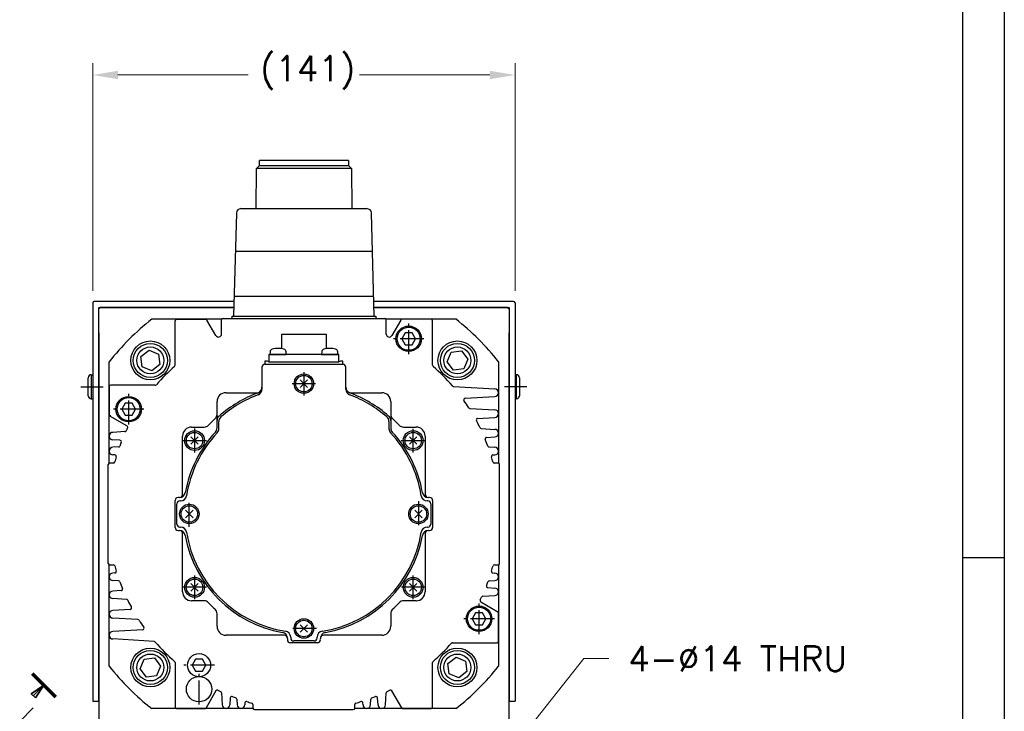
# Model space of a CAD drawing. Extents: x 52767 to 54452, y 14094 to 15292.
# Tile 5 of 8: x 54120 to 54449, y 14647 to 14877. Entities that reach past the tile are written whole.
import ezdxf

# ---------------------------------------------------------------- set-up
doc = ezdxf.new("R2010")
doc.units = 0
doc.header["$LTSCALE"] = 25.4
for name, pattern in [('CENTER', [2, 1.25, -0.25, 0.25, -0.25]), ('DASH_CENTER', [14, 11, -1, 1, -1]), ('PHANTOM', [63.5, 31.75, -6.35, 6.35, -6.35, 6.35, -6.35])]:
    doc.linetypes.add(name, pattern=pattern)
doc.layers.get('0').update_dxf_attribs({"linetype": 'CONTINUOUS'})
doc.layers.get('Defpoints').update_dxf_attribs({"linetype": 'CONTINUOUS'})
doc.layers.add('ATA-CENTER', color=133, linetype='CENTER')
doc.layers.add('ATA-DIM', color=252, linetype='CONTINUOUS', lineweight=25)
doc.layers.add('ATA-SECTION', color=3, linetype='CONTINUOUS', lineweight=35)
doc.styles.get("Standard").update_dxf_attribs({"font": 'simplex.shx'})
doc.dimstyles.new('ata_A1', dxfattribs={"dimtxt": 4.2, "dimasz": 4.2, "dimexe": 2, "dimexo": 2, "dimgap": 2, "dimtad": 0, "dimtih": 1, "dimtoh": 1, "dimdec": 6, "dimdsep": 46, "dimtxsty": 'Standard', "dimcen": 0, "dimclrd": 252, "dimclre": 252, "dimclrt": 4, "dimadec": 6, "dimazin": 2, "dimtfac": 1, "dimtdec": 6, "dimtofl": 0, "dimtmove": 0, "dimatfit": 3, "dimfxl": 0, "dimtolj": 1, "dimtzin": 0, "dimlwd": 0, "dimlwe": 0, "dimarcsym": 0})

# ---------------------------------------------------------------- blocks, each defined once
blk = doc.blocks.new('*D12643')
at = {"layer": 'ATA-DIM', "color": 252, "lineweight": 0}
for p, q in [((54308.6, 14664.1), (54279.49, 14627.28)), ((54317.02, 14664.1), (54308.6, 14664.1))]:
    blk.add_line(p, q, dxfattribs=at)
at = {"layer": 'ATA-DIM', "color": 252}
blk.add_solid([(54278.39, 14628.15), (54280.59, 14626.42), (54274.28, 14620.7)], dxfattribs=at)
at = {"layer": 'Defpoints', "color": 0}
for p in [(54274.28, 14620.7), (54265.6, 14609.71)]:
    blk.add_point(p, dxfattribs=at)
at = {"layer": 'ATA-DIM', "color": 4, "insert": (54360, 14664.1), "char_height": 8.4, "attachment_point": 5}
blk.add_mtext('4-%%c14 THRU', dxfattribs=at)
blk = doc.blocks.new('*D12644')
at = {"layer": 'ATA-DIM', "color": 252, "lineweight": 0}
for p, q in [((54144.64, 14786.9), (54144.64, 14862.99)), ((54285.64, 14786.9), (54285.64, 14862.99)), ((54153.04, 14858.99), (54196.56, 14858.99)), ((54277.24, 14858.99), (54233.71, 14858.99))]:
    blk.add_line(p, q, dxfattribs=at)
at = {"layer": 'ATA-DIM', "color": 252}
for points in [[(54153.04, 14860.39), (54153.04, 14857.59), (54144.64, 14858.99)], [(54277.24, 14857.59), (54277.24, 14860.39), (54285.64, 14858.99)]]:
    blk.add_solid(points, dxfattribs=at)
at = {"layer": 'Defpoints', "color": 0}
for p in [(54285.64, 14858.99), (54144.64, 14782.9), (54285.64, 14782.9)]:
    blk.add_point(p, dxfattribs=at)
at = {"layer": 'ATA-DIM', "color": 4, "insert": (54200.56, 14865.37), "char_height": 8.4, "attachment_point": 1}
blk.add_mtext('\\A1;(141)', dxfattribs=at)
blk = doc.blocks.new('ata-Border-A1-002')
at = {"color": 253, "ltscale": 0.5}
blk.add_line((841, 594), (841, 0), dxfattribs=at)
blk.add_line((834, 585), (834, 9))
at = {"color": 253, "linetype": 'Continuous'}
blk.add_line((841, 297), (834, 297), dxfattribs=at)

msp = doc.modelspace()

# ---------------------------------------------------------------- linework, layer by layer
at = {"color": 7, "linetype": 'Continuous'}
for p, q in [((54199.2620386, 14827.8131596), (54200.2620386, 14828.8131596)), ((54215.1370386, 14830.4031596), (54200.2620386, 14830.4031596)), ((54200.2620386, 14828.8131596), (54200.2620386, 14830.4031596)), ((54200.2620386, 14828.8131596), (54215.1370386, 14828.8131596)), ((54230.0120386, 14830.4031596), (54215.1370386, 14830.4031596)), ((54215.1370386, 14828.8131596), (54230.0120386, 14828.8131596)), ((54230.0120386, 14830.4031596), (54230.0120386, 14828.8131596)), ((54230.0120386, 14828.8131596), (54231.0120386, 14827.8131596)), ((54199.1590866, 14814.3531596), (54199.2620386, 14827.8131596)), ((54215.1370386, 14827.8131596), (54199.2620386, 14827.8131596)), ((54231.0120386, 14827.8131596), (54215.1370386, 14827.8131596)), ((54231.0120386, 14827.8131596), (54231.1149906, 14814.3531596)), ((54192.5945812, 14812.8968728), (54191.6457849, 14778.4031596)), ((54194.0939441, 14814.3531596), (54215.1370386, 14814.3531596)), ((54215.1370386, 14814.3531596), (54236.180133, 14814.3531596)), ((54238.6282922, 14778.4031596), (54237.6794959, 14812.8968728)), ((54192.2230444, 14800.1531596), (54215.1370386, 14800.1531596)), ((54215.1370386, 14800.1531596), (54238.0510327, 14800.1531596)), ((54191.7857266, 14785.1531596), (54215.1370386, 14785.1531596)), ((54215.1370386, 14785.1531596), (54238.4883505, 14785.1531596)), ((54187.678781, 14777.4031596), (54164.331035, 14777.4031596)), ((54172.1370386, 14762.0393359), (54172.1370386, 14776.9031596)), ((54172.6370386, 14777.4031596), (54182.3483634, 14777.4031596)), ((54185.7710132, 14771.9749563), (54182.7813761, 14777.1531596)), ((54187.6370386, 14772.4749563), (54187.6370386, 14777.2031596)), ((54188.1370386, 14777.7031596), (54242.1370386, 14777.7031596)), ((54191.1370386, 14778.4031596), (54239.1370386, 14778.4031596)), ((54191.1370386, 14777.7031596), (54191.1370386, 14778.4031596)), ((54239.1370386, 14778.4031596), (54239.1370386, 14777.7031596)), ((54265.9430421, 14777.4031596), (54242.5952961, 14777.4031596)), ((54242.6370386, 14772.4749563), (54242.6370386, 14777.2031596)), ((54247.492701, 14777.1531596), (54244.503064, 14771.9749563)), ((54258.1370386, 14762.0393359), (54258.1370386, 14776.9031596)), ((54207.7370386, 14772.4031596), (54222.5370386, 14772.4031596)), ((54207.7370386, 14767.594248), (54207.7370386, 14772.4031596)), ((54222.5370386, 14772.4031596), (54222.5370386, 14767.594248)), ((54248.982338, 14772.9031596), (54247.8276375, 14770.9031596)), ((54251.2917391, 14772.9031596), (54248.982338, 14772.9031596)), ((54252.4464396, 14770.9031596), (54251.2917391, 14772.9031596)), ((54247.8276375, 14770.9031596), (54248.982338, 14768.9031596)), ((54248.982338, 14768.9031596), (54251.2917391, 14768.9031596)), ((54251.2917391, 14768.9031596), (54252.4464396, 14770.9031596)), ((54226.8370386, 14765.7031596), (54203.4370386, 14765.7031596)), ((54203.4370386, 14765.7031596), (54203.4370386, 14763.2031596)), ((54203.8311632, 14766.5504084), (54203.7570386, 14765.7031596)), ((54203.7570386, 14765.7031596), (54209.2570386, 14765.7031596)), ((54209.2570386, 14765.7031596), (54209.1829139, 14766.5504084)), ((54221.0911632, 14766.5504084), (54221.0170386, 14765.7031596)), ((54221.0170386, 14765.7031596), (54226.5170386, 14765.7031596)), ((54226.5170386, 14765.7031596), (54226.4429139, 14766.5504084)), ((54226.8370386, 14763.2031596), (54226.8370386, 14765.7031596)), ((54150.1370386, 14729.3614171), (54150.1370386, 14763.2091631)), ((54202.1370386, 14762.4031596), (54228.1370386, 14762.4031596)), ((54203.4370386, 14763.2031596), (54226.8370386, 14763.2031596)), ((54280.1370386, 14763.2091631), (54280.1370386, 14729.3614171)), ((54201.1370386, 14761.4031596), (54201.1370386, 14754.0879589)), ((54229.1370386, 14754.0879589), (54229.1370386, 14761.4031596)), ((54213.8996017, 14757.1405964), (54216.3744754, 14754.6657227)), ((54216.3744754, 14757.1405964), (54213.8996017, 14754.6657227)), ((54150.1370386, 14754.9031596), (54150.1370386, 14745.4918347)), ((54165.5008622, 14755.4031596), (54150.6370386, 14755.4031596)), ((54189.1370386, 14752.9031596), (54199.95116, 14752.9031596)), ((54230.3229172, 14752.9031596), (54241.1370386, 14752.9031596)), ((54265.0968689, 14754.9966025), (54278.8870386, 14754.1531596)), ((54155.482338, 14749.4031596), (54154.3276375, 14747.4031596)), ((54157.7917391, 14749.4031596), (54155.482338, 14749.4031596)), ((54158.9464396, 14747.4031596), (54157.7917391, 14749.4031596)), ((54186.1370386, 14741.1095782), (54186.1370386, 14749.9031596)), ((54244.1370386, 14749.9031596), (54244.1370386, 14741.1095782)), ((54268.9676078, 14751.0464612), (54278.8870386, 14751.6531596)), ((54154.3276375, 14747.4031596), (54155.482338, 14745.4031596)), ((54157.7917391, 14745.4031596), (54158.9464396, 14747.4031596)), ((54270.5811145, 14747.6611716), (54278.8870386, 14747.1531596)), ((54156.0708334, 14741.7772815), (54150.3870386, 14745.058822)), ((54155.482338, 14745.4031596), (54157.7917391, 14745.4031596)), ((54186.7370386, 14740.8735389), (54186.7370386, 14743.313716)), ((54243.5370386, 14743.313716), (54243.5370386, 14740.8735389)), ((54273.1582647, 14744.3027727), (54278.8870386, 14744.6531596)), ((54155.3987443, 14739.898526), (54151.3870386, 14739.6531596)), ((54177.6370386, 14741.4031596), (54181.8316336, 14741.4031596)), ((54248.4424435, 14741.4031596), (54252.6370386, 14741.4031596)), ((54274.381904, 14740.9287054), (54278.8870386, 14740.6531596)), ((54153.728029, 14737.0099784), (54151.3870386, 14737.1531596)), ((54174.6370386, 14718.9031596), (54174.6370386, 14738.4031596)), ((54179.8744754, 14735.6657227), (54177.3996017, 14738.1405964)), ((54179.8744754, 14738.1405964), (54177.3996017, 14735.6657227)), ((54252.8744754, 14738.1405964), (54250.3996017, 14735.6657227)), ((54252.8744754, 14735.6657227), (54250.3996017, 14738.1405964)), ((54255.6370386, 14738.4031596), (54255.6370386, 14718.9031596)), ((54276.1491913, 14737.9857056), (54278.8870386, 14738.1531596)), ((54153.2541464, 14734.7673568), (54151.3870386, 14734.6531596)), ((54277.0148848, 14734.7676654), (54278.8870386, 14734.6531596)), ((54151.4993925, 14729.4031596), (54150.3370386, 14729.4031596)), ((54152.0256285, 14732.1141017), (54151.3870386, 14732.1531596)), ((54278.2484486, 14732.1141017), (54278.8870386, 14732.1531596)), ((54279.9370386, 14729.4031596), (54278.7746847, 14729.4031596)), ((54149.8370386, 14695.9031596), (54149.8370386, 14728.9031596)), ((54280.4370386, 14695.9031596), (54280.4370386, 14728.9031596)), ((54172.1370386, 14707.9031596), (54172.1370386, 14716.9031596)), ((54173.5580959, 14717.9031596), (54173.2007306, 14717.9031596)), ((54173.9816926, 14716.8031596), (54173.7735327, 14716.8031596)), ((54256.5005445, 14716.8031596), (54256.2923845, 14716.8031596)), ((54257.0733466, 14717.9031596), (54256.7159812, 14717.9031596)), ((54258.1370386, 14716.9031596), (54258.1370386, 14707.9031596)), ((54172.7370386, 14709.0031596), (54172.7370386, 14715.8031596)), ((54175.6496017, 14713.6405964), (54178.1244754, 14711.1657227)), ((54175.6496017, 14711.1657227), (54178.1244754, 14713.6405964)), ((54254.6244754, 14711.1657227), (54252.1496017, 14713.6405964)), ((54254.6244754, 14713.6405964), (54252.1496017, 14711.1657227)), ((54257.5370386, 14715.8031596), (54257.5370386, 14709.0031596)), ((54173.2007306, 14706.9031596), (54173.5580959, 14706.9031596)), ((54173.7735327, 14708.0031596), (54173.9816926, 14708.0031596)), ((54256.2923845, 14708.0031596), (54256.5005445, 14708.0031596)), ((54256.7159812, 14706.9031596), (54257.0733466, 14706.9031596)), ((54174.6370386, 14686.4031596), (54174.6370386, 14705.9031596)), ((54255.6370386, 14705.9031596), (54255.6370386, 14686.4031596)), ((54150.1370386, 14661.597156), (54150.1370386, 14695.444902)), ((54150.3370386, 14695.4031596), (54151.4993925, 14695.4031596)), ((54278.7746847, 14695.4031596), (54279.9370386, 14695.4031596)), ((54280.1370386, 14695.444902), (54280.1370386, 14661.597156)), ((54152.0256285, 14692.6922174), (54151.3870386, 14692.6531596)), ((54153.2591924, 14690.0386537), (54151.3870386, 14690.1531596)), ((54277.0199307, 14690.0389623), (54278.8870386, 14690.1531596)), ((54278.2484486, 14692.6922174), (54278.8870386, 14692.6531596)), ((54154.1248859, 14686.8206135), (54151.3870386, 14686.6531596)), ((54177.3996017, 14686.6657227), (54179.8744754, 14689.1405964)), ((54177.3996017, 14689.1405964), (54179.8744754, 14686.6657227)), ((54250.3996017, 14689.1405964), (54252.8744754, 14686.6657227)), ((54250.3996017, 14686.6657227), (54252.8744754, 14689.1405964)), ((54276.5460481, 14687.7963407), (54278.8870386, 14687.6531596)), ((54155.8921731, 14683.8776137), (54151.3870386, 14684.1531596)), ((54181.8316336, 14683.4031596), (54177.6370386, 14683.4031596)), ((54252.6370386, 14683.4031596), (54248.4424435, 14683.4031596)), ((54274.8753329, 14684.9077931), (54278.8870386, 14685.1531596)), ((54157.1158124, 14680.5035464), (54151.3870386, 14680.1531596)), ((54274.2032437, 14683.0290376), (54279.8870386, 14679.7474971)), ((54159.6929626, 14677.1451475), (54151.3870386, 14677.6531596)), ((54186.1370386, 14674.9031596), (54186.1370386, 14679.0977546)), ((54244.1370386, 14679.0977546), (54244.1370386, 14674.9031596)), ((54272.482338, 14679.4031596), (54271.3276375, 14677.4031596)), ((54271.3276375, 14677.4031596), (54272.482338, 14675.4031596)), ((54274.7917391, 14679.4031596), (54272.482338, 14679.4031596)), ((54275.9464396, 14677.4031596), (54274.7917391, 14679.4031596)), ((54274.7917391, 14675.4031596), (54275.9464396, 14677.4031596)), ((54280.1370386, 14669.9031596), (54280.1370386, 14679.3144844)), ((54161.3064693, 14673.7598579), (54151.3870386, 14673.1531596)), ((54213.8996017, 14672.9157227), (54216.3744754, 14675.3905964)), ((54216.3744754, 14672.9157227), (54213.8996017, 14675.3905964)), ((54272.482338, 14675.4031596), (54274.7917391, 14675.4031596)), ((54165.1772082, 14669.8097166), (54151.3870386, 14670.6531596)), ((54208.6370386, 14671.9031596), (54189.1370386, 14671.9031596)), ((54209.6370386, 14670.8242169), (54209.6370386, 14670.4668516)), ((54210.7370386, 14671.2478136), (54210.7370386, 14671.0396537)), ((54219.5370386, 14671.0396537), (54219.5370386, 14671.2478136)), ((54220.6370386, 14670.4668516), (54220.6370386, 14670.8242169)), ((54241.1370386, 14671.9031596), (54221.6370386, 14671.9031596)), ((54219.6370386, 14669.4031596), (54210.6370386, 14669.4031596)), ((54218.5370386, 14670.0031596), (54211.7370386, 14670.0031596)), ((54264.7732149, 14669.4031596), (54279.6370386, 14669.4031596)), ((54178.982338, 14663.9031596), (54177.8276375, 14661.9031596)), ((54181.2917391, 14663.9031596), (54178.982338, 14663.9031596)), ((54182.4464396, 14661.9031596), (54181.2917391, 14663.9031596)), ((54172.1370386, 14662.7669832), (54172.1370386, 14647.9031596)), ((54177.8276375, 14661.9031596), (54178.982338, 14659.9031596)), ((54181.2917391, 14659.9031596), (54182.4464396, 14661.9031596)), ((54258.1370386, 14647.9031596), (54258.1370386, 14662.7669832)), ((54178.982338, 14659.9031596), (54181.2917391, 14659.9031596)), ((54185.7629166, 14653.3369544), (54182.4813761, 14647.6531596)), ((54187.6416721, 14652.6648652), (54187.8870386, 14648.6531596)), ((54190.5302197, 14650.99415), (54190.3870386, 14648.6531596)), ((54192.7728414, 14650.5202674), (54192.8870386, 14648.6531596)), ((54237.3870386, 14648.6531596), (54237.5012358, 14650.5202674)), ((54239.8870386, 14648.6531596), (54239.7438575, 14650.99415)), ((54242.3870386, 14648.6531596), (54242.632405, 14652.6648652)), ((54247.792701, 14647.6531596), (54244.5111605, 14653.3369544)), ((54198.178781, 14647.4031596), (54164.331035, 14647.4031596)), ((54172.6370386, 14647.4031596), (54182.0483634, 14647.4031596)), ((54195.4260964, 14649.2917495), (54195.3870386, 14648.6531596)), ((54198.1370386, 14648.7655135), (54198.1370386, 14647.6031596)), ((54265.9430421, 14647.4031596), (54232.0952961, 14647.4031596)), ((54232.1370386, 14647.6031596), (54232.1370386, 14648.7655135)), ((54234.8870386, 14648.6531596), (54234.8479807, 14649.2917495)), ((54248.2257137, 14647.4031596), (54257.6370386, 14647.4031596)), ((54198.6370386, 14647.1031596), (54231.6370386, 14647.1031596))]:
    msp.add_line(p, q, dxfattribs=at)
for p, q in [((54144.6370386, 14782.9031596), (54144.6370386, 14649.9031596)), ((54191.7833167, 14783.4031596), (54145.1370386, 14783.4031596)), ((54285.1370386, 14783.4031596), (54238.4907604, 14783.4031596)), ((54285.6370386, 14782.9031596), (54285.6370386, 14649.9031596)), ((54146.6370386, 14780.9031596), (54147.1370386, 14781.4031596)), ((54146.6370386, 14649.9031596), (54146.6370386, 14781.4031596)), ((54146.6370386, 14781.4031596), (54191.728304, 14781.4031596)), ((54191.728304, 14781.4031596), (54147.1370386, 14781.4031596)), ((54283.1370386, 14781.4031596), (54238.5457731, 14781.4031596)), ((54238.5457731, 14781.4031596), (54283.6370386, 14781.4031596)), ((54283.1370386, 14781.4031596), (54283.6370386, 14780.9031596)), ((54283.6370386, 14781.4031596), (54283.6370386, 14649.9031596)), ((54146.6370386, 14772.9031596), (54146.6370386, 14626.2267875)), ((54283.6370386, 14626.2267875), (54283.6370386, 14772.9031596)), ((54160.6727387, 14764.9973205), (54163.4231457, 14767.1033265)), ((54163.4231457, 14767.1033265), (54166.6222039, 14765.7744072)), ((54166.6222039, 14765.7744072), (54167.0708552, 14762.3394819)), ((54262.9673549, 14763.2197499), (54264.2962741, 14766.4188082)), ((54264.2962741, 14766.4188082), (54267.7311995, 14766.8674594)), ((54267.7311995, 14766.8674594), (54269.8372055, 14764.1170524)), ((54161.12139, 14761.5623951), (54160.6727387, 14764.9973205)), ((54167.0708552, 14762.3394819), (54164.3204482, 14760.2334759)), ((54265.0733609, 14760.469343), (54262.9673549, 14763.2197499)), ((54269.8372055, 14764.1170524), (54268.5082863, 14760.9179942)), ((54164.3204482, 14760.2334759), (54161.12139, 14761.5623951)), ((54268.5082863, 14760.9179942), (54265.0733609, 14760.469343)), ((54143.1370386, 14751.9031596), (54143.1370386, 14757.9031596)), ((54144.1370386, 14758.9031596), (54144.6370386, 14758.9031596)), ((54144.1370386, 14758.9031596), (54144.1370386, 14750.9031596)), ((54286.1370386, 14758.9031596), (54285.6370386, 14758.9031596)), ((54286.1370386, 14750.9031596), (54286.1370386, 14758.9031596)), ((54287.1370386, 14757.9031596), (54287.1370386, 14751.9031596)), ((54144.1370386, 14750.9031596), (54144.6370386, 14750.9031596)), ((54286.1370386, 14750.9031596), (54285.6370386, 14750.9031596)), ((54160.4368716, 14660.6892667), (54161.7657909, 14663.8883249)), ((54161.7657909, 14663.8883249), (54165.2007162, 14664.3369761)), ((54165.2007162, 14664.3369761), (54167.3067223, 14661.5865692)), ((54263.203222, 14662.4668372), (54265.9536289, 14664.5728432)), ((54265.9536289, 14664.5728432), (54269.1526872, 14663.243924)), ((54162.5428776, 14657.9388597), (54160.4368716, 14660.6892667)), ((54167.3067223, 14661.5865692), (54165.977803, 14658.3875109)), ((54263.6518732, 14659.0319119), (54263.203222, 14662.4668372)), ((54269.1526872, 14663.243924), (54269.6013384, 14659.8089986)), ((54165.977803, 14658.3875109), (54162.5428776, 14657.9388597)), ((54266.8509315, 14657.7029926), (54263.6518732, 14659.0319119)), ((54269.6013384, 14659.8089986), (54266.8509315, 14657.7029926)), ((54144.6370386, 14649.9031596), (54146.6370386, 14649.9031596)), ((54283.6370386, 14649.9031596), (54285.6370386, 14649.9031596))]:
    msp.add_line(p, q)
at = {"color": 171, "linetype": 'Continuous'}
for p, q in [((54202.1370386, 14763.4031596), (54202.1370386, 14762.4031596)), ((54202.9013563, 14763.4031596), (54202.1370386, 14763.4031596)), ((54228.1370386, 14763.4031596), (54227.3727208, 14763.4031596)), ((54228.1370386, 14762.4031596), (54228.1370386, 14763.4031596))]:
    msp.add_line(p, q, dxfattribs=at)
at = {"color": 4, "linetype": 'PHANTOM'}
msp.add_line((54150.6327834, 14745.2031596), (54150.1370386, 14745.2031596), dxfattribs=at)
at = {"color": 7, "linetype": 'Continuous'}
for centre, radius in [((54250.1370386, 14770.9031596), 4.25), ((54250.1370386, 14770.9031596), 3.85), ((54163.8717969, 14763.6684012), 4.5), ((54266.4022802, 14763.6684012), 4.5), ((54266.4022802, 14763.6684012), 4.5), ((54215.1370386, 14755.9031596), 3.25), ((54215.1370386, 14755.9031596), 2.75), ((54156.6370386, 14747.4031596), 4.25), ((54156.6370386, 14747.4031596), 3.85), ((54178.6370386, 14736.9031596), 3.3), ((54178.6370386, 14736.9031596), 2.75), ((54251.6370386, 14736.9031596), 3.3), ((54251.6370386, 14736.9031596), 2.75), ((54176.8870386, 14712.4031596), 3.25), ((54176.8870386, 14712.4031596), 2.75), ((54253.3870386, 14712.4031596), 3.25), ((54253.3870386, 14712.4031596), 2.75), ((54178.6370386, 14687.9031596), 3.3), ((54178.6370386, 14687.9031596), 2.75), ((54251.6370386, 14687.9031596), 3.3), ((54251.6370386, 14687.9031596), 2.75), ((54273.6370386, 14677.4031596), 4.25), ((54273.6370386, 14677.4031596), 3.85), ((54215.1370386, 14674.1531596), 3.25), ((54215.1370386, 14674.1531596), 2.75), ((54163.8717969, 14661.1379179), 4.5), ((54180.1370386, 14661.9031596), 3.85), ((54266.4022802, 14661.1379179), 4.5), ((54180.1370386, 14653.9031596), 4.25)]:
    msp.add_circle(centre, radius, dxfattribs=at)
for centre, radius in [((54163.8717969, 14763.6684012), 6.5), ((54163.8717969, 14763.6684012), 5.7), ((54266.4022802, 14763.6684012), 6.5), ((54266.4022802, 14763.6684012), 5.7), ((54163.8717969, 14661.1379179), 6.5), ((54266.4022802, 14661.1379179), 6.5), ((54163.8717969, 14661.1379179), 5.7), ((54266.4022802, 14661.1379179), 5.7)]:
    msp.add_circle(centre, radius)
for centre, radius, start, end in [((54194.0939441, 14812.8531596), 1.5, 90, 178.33004215), ((54236.180133, 14812.8531596), 1.5, 1.66995785, 90), ((54215.1370386, 14712.4031596), 82.5, 128.012279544, 141.987720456), ((54172.6370386, 14776.9031596), 0.5, 90, 180), ((54182.3483634, 14776.9031596), 0.5, 30, 90), ((54188.1370386, 14777.2031596), 0.5, 90, 180), ((54242.1370386, 14777.2031596), 0.5, 0, 90), ((54247.9257137, 14776.9031596), 0.5, 90, 150), ((54257.6370386, 14776.9031596), 0.5, 0, 90), ((54215.1370386, 14712.4031596), 82.5, 38.012279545, 51.987720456), ((54186.6370386, 14772.4749563), 1, 210, 0), ((54243.6370386, 14772.4749563), 1, 180, 330), ((54204.8273579, 14766.4632527), 1, 106.257027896, 175), ((54206.5070386, 14760.7031596), 7, 90, 106.257027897), ((54206.5070386, 14760.7031596), 7, 73.742972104, 90), ((54208.1867192, 14766.4632527), 1, 5, 73.742972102), ((54222.0873579, 14766.4632527), 1, 106.257027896, 175), ((54223.7670386, 14760.7031596), 7, 90, 106.257027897), ((54223.7670386, 14760.7031596), 7, 73.742972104, 90), ((54225.4467192, 14766.4632527), 1, 5, 73.742972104), ((54202.1370386, 14761.4031596), 1, 90, 180), ((54228.1370386, 14761.4031596), 1, 0, 90), ((54215.1370386, 14712.4031596), 65.5, 131.230577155, 138.769422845), ((54171.6370386, 14762.0393359), 0.5, 311.230577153, 0), ((54258.6370386, 14762.0393359), 0.5, 180, 228.769422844), ((54215.1370386, 14712.4031596), 65.5, 40.76188053, 48.769422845), ((54150.6370386, 14754.9031596), 0.5, 90, 180), ((54165.5008622, 14755.9031596), 0.5, 270, 318.769422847), ((54189.1370386, 14749.9031596), 3, 90, 180), ((54215.1370386, 14712.4031596), 43.2499523, 110.707147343, 130.885250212), ((54199.1370386, 14754.7299618), 2, 290.707147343, 0), ((54199.1370386, 14754.0879589), 2, 290.998448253, 0), ((54231.1370386, 14754.7299618), 2, 180, 249.292852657), ((54231.1370386, 14754.0879589), 2, 180, 249.001551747), ((54215.1370386, 14712.4031596), 43.2499523, 49.114749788, 69.292852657), ((54241.1370386, 14749.9031596), 3, 0, 90), ((54278.8870386, 14752.9031596), 1.25, 270, 90), ((54215.1370386, 14712.4031596), 42.65, 110.998448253, 130.499882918), ((54215.1370386, 14712.4031596), 42.65, 49.500117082, 69.001551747), ((54268.9981321, 14750.5473938), 0.5, 93.5, 215.305989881), ((54215.1370386, 14712.4031596), 65.5, 32.804479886, 35.305989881), ((54270.6116388, 14748.160239), 0.5, 212.804479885, 266.5), ((54278.8870386, 14745.9031596), 1.25, 270, 90), ((54150.6370386, 14745.4918347), 0.5, 180, 240), ((54215.1370386, 14712.4031596), 43.5, 132.94677559, 137.05322441), ((54184.1370386, 14745.7085645), 2, 312.946775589, 0), ((54188.1370386, 14743.5890308), 2, 130.885250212, 180), ((54188.7370386, 14743.313716), 2, 130.499882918, 180), ((54241.5370386, 14743.313716), 2, 0, 49.500117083), ((54242.1370386, 14743.5890308), 2, 0, 49.114749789), ((54246.1370386, 14745.7085645), 2, 180, 227.05322441), ((54215.1370386, 14712.4031596), 43.5, 42.94677559, 47.05322441), ((54273.188789, 14743.8037053), 0.5, 93.5, 208.409225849), ((54215.1370386, 14712.4031596), 65.5, 26.089007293, 28.409225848), ((54151.3870386, 14738.4031596), 1.25, 90, 270), ((54215.1370386, 14712.4031596), 65.5, 153.991680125, 154.90261522), ((54155.8208334, 14741.3442688), 0.5, 0, 60), ((54155.8208334, 14741.3442688), 0.5, 333.991680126, 0), ((54177.6370386, 14738.4031596), 3, 90, 180), ((54215.1370386, 14712.4031596), 40.2499523, 137.199896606, 169.774951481), ((54215.1370386, 14712.4031596), 39.65, 136.877337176, 171.160826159), ((54181.8316336, 14743.4031596), 2, 270, 317.05322441), ((54184.1370386, 14741.1095782), 2, 317.199896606, 0), ((54184.7370386, 14740.8735389), 2, 316.877337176, 0), ((54245.5370386, 14740.8735389), 2, 180, 223.122662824), ((54215.1370386, 14712.4031596), 39.65, 8.839173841, 43.122662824), ((54246.1370386, 14741.1095782), 2, 180, 222.800103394), ((54215.1370386, 14712.4031596), 40.2499523, 10.225048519, 42.800103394), ((54248.4424435, 14743.4031596), 2, 222.94677559, 270), ((54252.6370386, 14738.4031596), 3, 0, 90), ((54274.4124283, 14741.4277728), 0.5, 206.089007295, 266.5), ((54278.8870386, 14739.4031596), 1.25, 270, 90), ((54215.1370386, 14712.4031596), 65.5, 158.575863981, 159.731919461), ((54153.6975047, 14736.510911), 0.5, 338.575863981, 86.5), ((54276.1797155, 14737.4866382), 0.5, 93.5, 202.338597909), ((54215.1370386, 14712.4031596), 65.4953734, 20.269849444, 22.338597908), ((54151.3870386, 14733.4031596), 1.25, 90, 270), ((54153.2236222, 14735.2664242), 0.5, 273.5, 339.731919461), ((54277.045409, 14735.2667328), 0.5, 200.269849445, 266.5), ((54278.8870386, 14733.4031596), 1.25, 270, 90), ((54150.3370386, 14728.9031596), 0.5, 90, 180), ((54151.4993925, 14729.9031596), 0.5, 270, 344.624043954), ((54215.1370386, 14712.4031596), 65.5, 163.076835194, 164.624043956), ((54151.9951043, 14731.6150343), 0.5, 343.076835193, 86.5), ((54278.2789729, 14731.6150343), 0.5, 93.5, 196.923164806), ((54215.1370386, 14712.4031596), 65.5, 15.375956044, 16.923164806), ((54278.7746847, 14729.9031596), 0.5, 195.375956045, 270), ((54279.9370386, 14728.9031596), 0.5, 0, 90), ((54173.5580959, 14719.9031596), 2, 270, 349.774951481), ((54256.7159812, 14719.9031596), 2, 190.225048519, 270), ((54173.1370386, 14716.9031596), 1, 90, 180), ((54173.7370386, 14715.8031596), 1, 90, 180), ((54173.6370386, 14718.9031596), 1, 270, 0), ((54173.9816926, 14718.8031596), 2, 270, 351.160826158), ((54256.2923845, 14718.8031596), 2, 188.839173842, 270), ((54256.6370386, 14718.9031596), 1, 180, 270), ((54256.5370386, 14715.8031596), 1, 0, 90), ((54257.1370386, 14716.9031596), 1, 0, 90), ((54173.1370386, 14707.9031596), 1, 180, 270), ((54173.7370386, 14709.0031596), 1, 180, 270), ((54173.5580959, 14704.9031596), 2, 10.225048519, 90), ((54173.6370386, 14705.9031596), 1, 0, 90), ((54173.9816926, 14706.0031596), 2, 8.839173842, 90), ((54256.2923845, 14706.0031596), 2, 90, 171.160826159), ((54256.7159812, 14704.9031596), 2, 90, 169.774951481), ((54256.6370386, 14705.9031596), 1, 90, 180), ((54256.5370386, 14709.0031596), 1, 270, 0), ((54257.1370386, 14707.9031596), 1, 270, 0), ((54215.1370386, 14712.4031596), 40.2499523, 190.225048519, 259.774951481), ((54215.1370386, 14712.4031596), 39.65, 188.839173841, 261.160826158), ((54215.1370386, 14712.4031596), 39.65, 278.839173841, 351.160826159), ((54215.1370386, 14712.4031596), 40.2499523, 280.225048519, 349.774951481), ((54150.3370386, 14695.9031596), 0.5, 180, 270), ((54151.4993925, 14694.9031596), 0.5, 15.375956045, 90), ((54215.1370386, 14712.4031596), 65.5, 195.375956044, 196.923164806), ((54151.9951043, 14693.1912848), 0.5, 273.5, 16.923164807), ((54278.2789729, 14693.1912848), 0.5, 163.076835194, 266.5), ((54215.1370386, 14712.4031596), 65.5, 343.076835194, 344.624043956), ((54278.7746847, 14694.9031596), 0.5, 90, 164.624043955), ((54279.9370386, 14695.9031596), 0.5, 270, 0), ((54151.3870386, 14691.4031596), 1.25, 90, 270), ((54153.2286681, 14689.5395863), 0.5, 20.269849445, 86.5), ((54277.050455, 14689.5398949), 0.5, 93.500000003, 159.731919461), ((54278.8870386, 14691.4031596), 1.25, 270, 90), ((54151.3870386, 14685.4031596), 1.25, 90, 270), ((54215.1370386, 14712.4031596), 65.4953734, 200.269849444, 202.338597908), ((54154.0943616, 14687.3196809), 0.5, 273.5, 22.338597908), ((54276.5765724, 14688.2954081), 0.5, 158.575863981, 266.5), ((54215.1370386, 14712.4031596), 65.5, 338.575863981, 339.731919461), ((54278.8870386, 14686.4031596), 1.25, 270, 90), ((54155.8616488, 14683.3785463), 0.5, 26.089007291, 86.5), ((54215.1370386, 14712.4031596), 65.5, 206.089007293, 208.409225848), ((54177.6370386, 14686.4031596), 3, 180, 270), ((54181.8316336, 14681.4031596), 2, 42.94677559, 90), ((54248.4424435, 14681.4031596), 2, 90, 137.05322441), ((54252.6370386, 14686.4031596), 3, 270, 0), ((54274.4532437, 14683.4620503), 0.5, 153.991680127, 240), ((54215.1370386, 14712.4031596), 65.5, 333.991680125, 334.90261522), ((54274.9058571, 14684.4087257), 0.5, 93.5, 154.902615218), ((54151.3870386, 14678.9031596), 1.25, 90, 270), ((54157.0852882, 14681.0026138), 0.5, 273.5, 28.409225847), ((54215.1370386, 14712.4031596), 43.5, 222.94677559, 227.05322441), ((54184.1370386, 14679.0977546), 2, 0, 47.053224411), ((54246.1370386, 14679.0977546), 2, 132.94677559, 180), ((54215.1370386, 14712.4031596), 43.5, 312.94677559, 317.05322441), ((54159.6624384, 14676.6460801), 0.5, 32.804479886, 86.5), ((54215.1370386, 14712.4031596), 65.5, 212.804479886, 215.305989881), ((54279.6370386, 14679.3144844), 0.5, 0, 60), ((54161.275945, 14674.2589253), 0.5, 273.5, 35.305989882), ((54189.1370386, 14674.9031596), 3, 180, 270), ((54241.1370386, 14674.9031596), 3, 270, 0), ((54151.3870386, 14671.9031596), 1.25, 90, 270), ((54207.6370386, 14670.8242169), 2, 0, 79.774951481), ((54208.6370386, 14670.9031596), 1, 0, 90), ((54208.7370386, 14671.2478136), 2, 0, 81.160826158), ((54210.6370386, 14670.4031596), 1, 180, 270), ((54211.7370386, 14671.0031596), 1, 180, 270), ((54218.5370386, 14671.0031596), 1, 270, 0), ((54221.5370386, 14671.2478136), 2, 98.839173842, 180), ((54219.6370386, 14670.4031596), 1, 270, 0), ((54222.6370386, 14670.8242169), 2, 100.225048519, 180), ((54221.6370386, 14670.9031596), 1, 90, 180), ((54165.1466839, 14669.3106492), 0.5, 40.761880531, 86.5), ((54215.1370386, 14712.4031596), 65.5, 220.76188053, 228.769422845), ((54215.1370386, 14712.4031596), 65.5, 311.230577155, 318.769422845), ((54264.7732149, 14668.9031596), 0.5, 90, 138.769422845), ((54279.6370386, 14669.9031596), 0.5, 270, 0), ((54215.1370386, 14712.4031596), 82.5, 218.012279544, 231.987720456), ((54171.6370386, 14662.7669832), 0.5, 0, 48.769422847), ((54258.6370386, 14662.7669832), 0.5, 131.230577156, 180), ((54215.1370386, 14712.4031596), 82.5, 308.012279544, 321.987720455), ((54186.1959293, 14653.0869544), 0.5, 63.991680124, 150), ((54215.1370386, 14712.4031596), 65.5, 243.991680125, 244.90261522), ((54187.1426047, 14652.634341), 0.5, 3.5, 64.90261522), ((54191.0292871, 14650.9636257), 0.5, 68.575863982, 176.5), ((54215.1370386, 14712.4031596), 65.5, 248.575863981, 249.731919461), ((54192.273774, 14650.4897431), 0.5, 3.5, 69.73191946), ((54238.0003032, 14650.4897431), 0.5, 110.26808054, 176.5), ((54215.1370386, 14712.4031596), 65.5, 290.268080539, 291.424136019), ((54239.2447901, 14650.9636257), 0.5, 3.5, 111.424136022), ((54243.1314724, 14652.634341), 0.5, 115.09738478, 176.5), ((54215.1370386, 14712.4031596), 65.5, 295.09738478, 296.008319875), ((54244.0781478, 14653.0869544), 0.5, 30, 116.008319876), ((54172.6370386, 14647.9031596), 0.5, 180, 270), ((54182.0483634, 14647.9031596), 0.5, 270, 330), ((54189.1370386, 14648.6531596), 1.25, 180, 0), ((54194.1370386, 14648.6531596), 1.25, 180, 0), ((54195.9251638, 14649.2612252), 0.5, 73.076835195, 176.5), ((54215.1370386, 14712.4031596), 65.5, 253.076835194, 254.624043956), ((54197.6370386, 14648.7655135), 0.5, 0, 74.624043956), ((54198.6370386, 14647.6031596), 0.5, 180, 270), ((54231.6370386, 14647.6031596), 0.5, 270, 0), ((54232.6370386, 14648.7655135), 0.5, 105.375956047, 180), ((54215.1370386, 14712.4031596), 65.5, 285.375956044, 286.923164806), ((54234.3489133, 14649.2612252), 0.5, 3.5, 106.923164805), ((54236.1370386, 14648.6531596), 1.25, 180, 0), ((54241.1370386, 14648.6531596), 1.25, 180, 0), ((54248.2257137, 14647.9031596), 0.5, 210, 270), ((54257.6370386, 14647.9031596), 0.5, 270, 0)]:
    msp.add_arc(centre, radius, start, end, dxfattribs=at)
for centre, radius, start, end in [((54145.1370386, 14782.9031596), 0.5, 90, 180), ((54285.1370386, 14782.9031596), 0.5, 0, 90), ((54144.1370386, 14757.9031596), 1, 90, 180), ((54286.1370386, 14757.9031596), 1, 0, 90), ((54144.1370386, 14751.9031596), 1, 180, 270), ((54286.1370386, 14751.9031596), 1, 270, 0)]:
    msp.add_arc(centre, radius, start, end)
at = {"color": 171, "linetype": 'Continuous'}
for centre, start, end in [((54202.8340246, 14762.4054289), 52.913938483, 86.139259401), ((54227.4400525, 14762.4054289), 93.860740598, 127.086061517)]:
    msp.add_arc(centre, 1, start, end, dxfattribs=at)
at = {"color": 1, "linetype": 'DASH_CENTER'}
for centre, start, end in [((54265.1273932, 14755.4956699), 220.76188053, 266.5), ((54155.36822, 14740.3975934), 273.5, 334.902615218)]:
    msp.add_arc(centre, 0.5, start, end, dxfattribs=at)
at = {"layer": 'ATA-CENTER', "ltscale": 0.25}
for p, q in [((54250.1370386, 14765.8031596), (54250.1370386, 14776.0031596)), ((54255.2370386, 14770.9031596), (54245.0370386, 14770.9031596)), ((54215.1370386, 14759.8031596), (54215.1370386, 14752.0031596)), ((54219.0370386, 14755.9031596), (54211.2370386, 14755.9031596)), ((54140.6370386, 14754.9031596), (54148.1370386, 14754.9031596)), ((54156.6370386, 14742.3031596), (54156.6370386, 14752.5031596)), ((54289.6370386, 14754.9031596), (54282.1370386, 14754.9031596)), ((54161.7370386, 14747.4031596), (54151.5370386, 14747.4031596)), ((54178.6370386, 14740.9031596), (54178.6370386, 14732.9031596)), ((54251.6370386, 14732.9031596), (54251.6370386, 14740.9031596)), ((54174.6370386, 14736.9031596), (54182.6370386, 14736.9031596)), ((54247.6370386, 14736.9031596), (54255.6370386, 14736.9031596)), ((54176.8870386, 14708.1531596), (54176.8870386, 14716.6531596)), ((54253.3870386, 14716.6531596), (54253.3870386, 14708.1531596)), ((54178.6370386, 14691.9031596), (54178.6370386, 14683.9031596)), ((54251.6370386, 14683.9031596), (54251.6370386, 14691.9031596)), ((54182.6370386, 14687.9031596), (54174.6370386, 14687.9031596)), ((54255.6370386, 14687.9031596), (54247.6370386, 14687.9031596)), ((54273.6370386, 14672.3031596), (54273.6370386, 14682.5031596)), ((54278.7370386, 14677.4031596), (54268.5370386, 14677.4031596)), ((54219.3870386, 14674.1531596), (54210.8870386, 14674.1531596)), ((54185.2370386, 14661.9031596), (54175.0370386, 14661.9031596)), ((54180.1370386, 14648.8031596), (54180.1370386, 14659.0031596))]:
    msp.add_line(p, q, dxfattribs=at)
at = {"layer": 'ATA-SECTION', "linetype": 'Continuous', "lineweight": 70}
msp.add_line((54124.4079408, 14659.1322573), (54132.2417759, 14651.2984223), dxfattribs=at)
at = {"layer": 'ATA-SECTION', "linetype": 'Continuous'}
for p, q in [((54128.3248583, 14655.2153398), (54124.0822176, 14652.3869127)), ((54124.7893244, 14651.6798059), (54128.3248583, 14655.2153398)), ((54125.4964312, 14650.9726991), (54128.3248583, 14655.2153398)), ((54124.0822176, 14652.3869127), (54125.4964312, 14650.9726991)), ((54120.2414034, 14643.1318849), (54124.7893244, 14647.6798059))]:
    msp.add_line(p, q, dxfattribs=at)
at = {"layer": 'ATA-SECTION', "linetype": 'Continuous', "flags": 128}
msp.add_lwpolyline([(54125.4964236, 14650.9727), (54128.3248499, 14655.2153395), (54124.0822199, 14652.3869131), (54125.4964236, 14650.9727)], dxfattribs=at)
at = {"layer": 'ATA-SECTION'}
msp.add_solid([(54125.4964236, 14650.9727), (54128.3248499, 14655.2153395), (54124.0822199, 14652.3869131), (54125.4964236, 14650.9727)], dxfattribs=at)

# ---------------------------------------------------------------- block references
at = {"xscale": 2, "yscale": 2, "zscale": 2}
msp.add_blockref('ata-Border-A1-002', (52767.0214475, 14103.7975489), dxfattribs=at)

# ---------------------------------------------------------------- dimensions: what is measured, and where the dimension line sits
at = {"layer": 'ATA-DIM'}
dim = msp.add_linear_dim(base=(54285.6370386, 14858.9881648), p1=(54144.6370386, 14782.9031596), p2=(54285.6370386, 14782.9031596), angle=180, text='(<>)', dimstyle='ata_A1', override={"dimscale": 2, "dimtol": 0, "dimlim": 0, "dimtp": 0, "dimtm": 0, "dimtfac": 0.571429, "dimtdec": 2, "dimtolj": 1, "dimtzin": 0}, dxfattribs=at)
dim.commit()
dim.dimension.update_dxf_attribs({"geometry": '*D12644', "text_midpoint": (54215.1370386, 14858.9881648), "dimtype": 160})
dim = msp.add_diameter_dim_2p(p1=(54265.5965344, 14609.7127339), p2=(54274.2790938, 14620.6951363), text='4-<> THRU', dimstyle='ata_A1', override={"dimscale": 2, "dimtp": 0.1, "dimtm": 0.1, "dimtfac": 0.71, "dimtdec": 3, "dimtolj": 0, "dimtzin": 8}, dxfattribs=at)
dim.commit()
dim.dimension.update_dxf_attribs({"geometry": '*D12643', "text_midpoint": (54359.9965406, 14664.1026153), "dimtype": 163})

doc.saveas('drawing.dxf')
